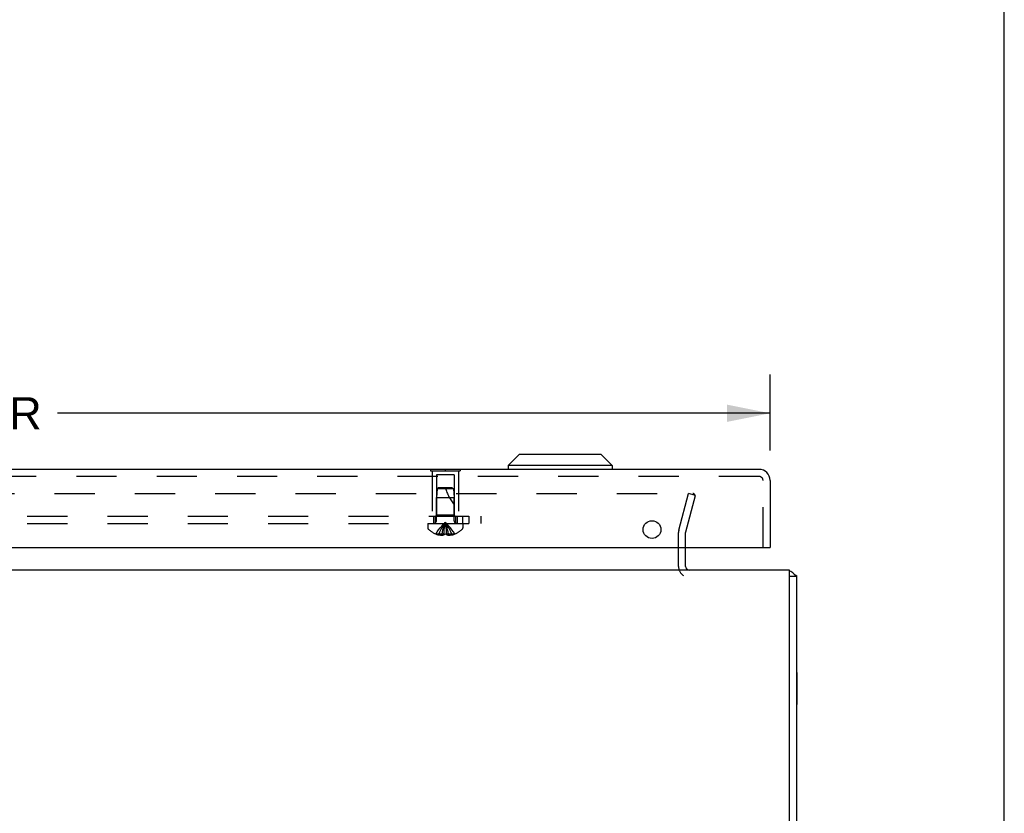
# Model space of a CAD drawing. Header units: inches. Extents: x 0 to 77.3, y 0 to 50.
# Tile 19 of 56: x 66.9 to 77.3, y 8.4 to 16.8. Entities that reach past the tile are written whole.
import ezdxf

# ---------------------------------------------------------------- set-up
doc = ezdxf.new("R2010")
doc.units = ezdxf.units.IN
doc.header["$LTSCALE"] = 4.25
doc.header["$MEASUREMENT"] = 0
doc.linetypes.add('HIDDEN', pattern=[0.2, 0.1, -0.1])
doc.layers.get('0').update_dxf_attribs({"linetype": 'CONTINUOUS'})
for name, color, linetype in [('DEFAULT_2', 8, 'HIDDEN'), ('DIMENSIONS', 7, 'CONTINUOUS'), ('REAR_DOOR', 7, 'CONTINUOUS'), ('SUBPANEL', 7, 'CONTINUOUS')]:
    doc.layers.add(name, color=color, linetype=linetype)
doc.styles.get("Standard").update_dxf_attribs({"font": 'arial.ttf'})
doc.dimstyles.new('DIMSTYLE_1', dxfattribs={"dimtxt": 0.340909, "dimasz": 0.454545, "dimexe": 0.09, "dimexo": 0.07, "dimgap": 0.0375, "dimtad": 0, "dimtih": 1, "dimtoh": 1, "dimzin": 4, "dimdsep": 46, "dimtxsty": 'Standard', "dimblk": '_FILLED', "dimblk1": '_FILLED', "dimblk2": '_FILLED', "dimcen": 0.09, "dimadec": 3, "dimazin": 1, "dimtfac": 1, "dimtdec": 3, "dimtofl": 0, "dimtmove": 0, "dimatfit": 3, "dimldrblk": '_FILLED', "dimfxl": 0, "dimtolj": 1, "dimtzin": 4, "dimarcsym": 0})

# ---------------------------------------------------------------- blocks, each defined once
blk = doc.blocks.new('_FILLED')
at = {"color": 0, "linetype": 'ByBlock'}
blk.add_solid([(0, 0), (-1, 0.2), (-1, -0.2)], dxfattribs=at)
blk = doc.blocks.new('*D4')
at = {"layer": 'DIMENSIONS', "color": 2, "linetype": 'Continuous'}
for p, q in [((55.169, 12.239), (55.169, 13.041)), ((74.794, 12.239), (74.794, 13.041)), ((55.169, 12.632), (62.71, 12.632)), ((74.794, 12.632), (67.254, 12.632))]:
    blk.add_line(p, q, dxfattribs=at)
at = {"layer": 'DIMENSIONS', "color": 2, "linetype": 'Continuous', "xscale": 0.4545454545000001, "yscale": 0.4545454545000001, "zscale": 0.4545454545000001, "rotation": 180}
blk.add_blockref('_FILLED', (55.169, 12.632), dxfattribs=at)
at = {"layer": 'DIMENSIONS', "color": 2, "linetype": 'Continuous', "xscale": 0.4545454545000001, "yscale": 0.4545454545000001, "zscale": 0.4545454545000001}
blk.add_blockref('_FILLED', (74.794, 12.632), dxfattribs=at)
at = {"layer": 'DIMENSIONS', "color": 2, "linetype": 'Continuous', "insert": (64.982, 12.802), "char_height": 0.34091, "width": 4.20243, "attachment_point": 2, "line_spacing_factor": 0.9}
blk.add_mtext('19.63 REAR DOOR', dxfattribs=at)

msp = doc.modelspace()

# ---------------------------------------------------------------- linework, layer by layer
at = {"color": 7, "linetype": 'Continuous'}
for p, q in [((77.272727, 0), (77.272727, 50)), ((74.999909, 10.907024), (75.074909, 10.907024)), ((75.078909, 9.888524), (75.074909, 9.888524)), ((75.078909, 9.551524), (75.078909, 9.888524)), ((75.078909, 9.551524), (75.074909, 9.551524))]:
    msp.add_line(p, q, dxfattribs=at)
at = {"color": 3, "linetype": 'Continuous'}
for p, q in [((73.899909, 11.012024), (73.899909, 11.213024)), ((74.999909, 10.970024), (55.149909, 10.970024)), ((74.999909, 5.375024), (74.999909, 10.970024)), ((75.074909, 10.907024), (75.074909, 5.375024))]:
    msp.add_line(p, q, dxfattribs=at)
for points in [[(75.044092, 10.932153), (75.045299, 10.930941), (75.046672, 10.929747), (75.048209, 10.928568), (75.049888, 10.927409), (75.051686, 10.926272), (75.053574, 10.925159), (75.055519, 10.924069), (75.057487, 10.923)], [(75.057487, 10.923), (75.061358, 10.920919), (75.063211, 10.919895), (75.064973, 10.918878), (75.066598, 10.91788), (75.068125, 10.916864), (75.069591, 10.915782), (75.07091, 10.914671), (75.072038, 10.913557), (75.072963, 10.912453), (75.073678, 10.911385), (75.074202, 10.910361), (75.074559, 10.909395), (75.074775, 10.908505), (75.07488, 10.907713), (75.074909, 10.907024)]]:
    msp.add_lwpolyline(points, dxfattribs=at)
for centre, radius, start, end in [((73.941909, 11.012024), 0.042, 180, 270), ((74.957909, 10.853024), 0.117, 42.5569177, 68.959759)]:
    msp.add_arc(centre, radius, start, end, dxfattribs=at)
at = {"layer": 'DEFAULT_2', "color": 8, "linetype": 'HIDDEN'}
for p, q in [((56.172611, 11.782659), (73.977207, 11.782659)), ((73.828316, 11.396542), (73.931776, 11.782659)), ((74.00422, 11.763248), (73.931776, 11.782659)), ((73.979031, 11.782578), (73.977207, 11.782659)), ((73.900761, 11.377131), (74.00422, 11.763248)), ((73.824909, 11.012024), (73.824909, 11.37066)), ((73.899909, 11.213024), (73.899909, 11.37066))]:
    msp.add_line(p, q, dxfattribs=at)
for points in [[(73.99678, 11.767307), (73.996327, 11.769008), (73.995715, 11.770661), (73.994951, 11.772255), (73.994039, 11.773774), (73.992989, 11.775208), (73.991808, 11.776542), (73.990506, 11.777769), (73.989095, 11.778875), (73.987586, 11.779854), (73.98599, 11.780696), (73.984322, 11.781395), (73.982595, 11.781944), (73.980824, 11.78234), (73.979031, 11.782578)], [(73.997207, 11.763339), (73.997164, 11.762067), (73.996962, 11.760329), (73.996596, 11.758601)], [(73.99678, 11.767307), (73.997073, 11.765574), (73.9972, 11.763823), (73.997207, 11.763339)]]:
    msp.add_lwpolyline(points, dxfattribs=at)
for centre, radius, start, end in [((73.924909, 11.37066), 0.1, 165, 180), ((73.924909, 11.37066), 0.025, 165, 180), ((73.941909, 11.012024), 0.117, 180, 236.9001751)]:
    msp.add_arc(centre, radius, start, end, dxfattribs=at)
at = {"layer": 'REAR_DOOR', "color": 7, "linetype": 'Continuous'}
for p, q in [((72.139539, 12.195504), (72.021429, 12.077394)), ((73.005675, 12.195504), (72.139544, 12.195504)), ((73.00568, 12.195504), (73.123791, 12.077394)), ((71.200909, 12.042024), (71.512909, 12.042024)), ((71.200909, 12.042024), (71.200909, 12.038024)), ((71.356909, 12.042024), (71.356909, 12.038024)), ((71.512909, 12.042024), (71.512909, 12.038024)), ((73.123791, 12.077394), (72.021429, 12.077394)), ((72.021429, 12.077394), (72.021429, 12.038024)), ((73.123791, 12.077394), (73.123791, 12.038024)), ((74.779409, 11.213024), (74.794409, 11.213024))]:
    msp.add_line(p, q, dxfattribs=at)
at = {"layer": 'REAR_DOOR', "color": 3, "linetype": 'Continuous'}
for p, q in [((74.677409, 12.038024), (55.286409, 12.038024)), ((74.794409, 11.921024), (74.794409, 11.213024)), ((55.184409, 11.213024), (74.779409, 11.213024))]:
    msp.add_line(p, q, dxfattribs=at)
at = {"layer": 'REAR_DOOR', "color": 8, "linetype": 'HIDDEN'}
for p, q in [((71.200909, 12.038024), (71.200909, 12.021024)), ((71.200909, 12.021024), (71.512909, 12.021024)), ((71.216909, 12.021024), (71.216909, 11.542024)), ((71.356909, 12.038024), (71.356909, 12.021024)), ((71.496909, 12.021024), (71.496909, 11.542024)), ((71.512909, 12.038024), (71.512909, 12.021024)), ((74.677409, 11.963024), (55.286409, 11.963024)), ((71.451909, 11.979524), (71.261909, 11.979524)), ((71.261909, 11.979524), (71.261909, 11.552024)), ((71.451909, 11.979524), (71.451909, 11.552024)), ((74.719409, 11.213024), (74.719409, 11.921024)), ((71.271914, 11.832073), (71.262909, 11.742024)), ((71.282909, 11.842024), (71.271914, 11.832073)), ((71.441904, 11.832073), (71.271914, 11.832073)), ((71.430909, 11.842024), (71.282909, 11.842024)), ((71.430909, 11.842024), (71.441904, 11.832073)), ((71.441904, 11.832073), (71.450909, 11.742021)), ((71.262909, 11.742024), (71.450909, 11.742021)), ((71.262909, 11.495224), (71.262909, 11.742024)), ((71.450909, 11.495224), (71.450909, 11.742021)), ((71.170409, 11.467024), (71.543409, 11.467024)), ((71.170409, 11.467024), (71.170409, 11.420474)), ((71.216909, 11.542024), (71.496909, 11.542024)), ((71.261909, 11.552024), (71.251909, 11.542024)), ((71.451909, 11.552024), (71.261909, 11.552024)), ((71.451909, 11.552024), (71.461909, 11.542024)), ((71.543409, 11.467024), (71.543409, 11.420474)), ((71.341409, 11.353667), (71.343579, 11.37614)), ((71.365462, 11.418337), (71.362773, 11.438826)), ((71.367956, 11.397373), (71.365439, 11.41852)), ((71.370272, 11.375817), (71.367928, 11.397625)), ((71.372409, 11.353667), (71.370239, 11.37614)), ((71.257642, 11.354066), (71.257408, 11.353668)), ((71.258624, 11.353667), (71.257642, 11.354066)), ((71.341409, 11.353667), (71.258624, 11.353667)), ((71.288409, 11.353667), (71.288409, 11.343619)), ((71.322009, 11.353667), (71.322009, 11.338718)), ((71.341445, 11.354066), (71.341409, 11.353667)), ((71.341409, 11.353667), (71.341409, 11.343619)), ((71.341445, 11.354066), (71.344007, 11.353944)), ((71.369809, 11.353944), (71.372372, 11.354066)), ((71.372372, 11.354066), (71.372409, 11.353667)), ((71.455194, 11.353667), (71.372409, 11.353667)), ((71.372409, 11.353667), (71.372409, 11.343619)), ((71.391808, 11.353667), (71.391808, 11.338718)), ((71.425409, 11.353667), (71.425409, 11.343619)), ((71.456175, 11.354066), (71.455194, 11.353667)), ((71.45641, 11.353668), (71.456175, 11.354066))]:
    msp.add_line(p, q, dxfattribs=at)
for points in [[(71.257642, 11.354066), (71.271339, 11.37614), (71.286175, 11.397625), (71.30215, 11.41852), (71.319263, 11.438826), (71.337517, 11.458541), (71.356909, 11.477667)], [(71.288409, 11.353667), (71.297853, 11.375817), (71.308087, 11.397373), (71.319109, 11.418337), (71.33092, 11.438707), (71.34352, 11.458484), (71.356909, 11.477667)], [(71.322009, 11.353667), (71.326821, 11.375817), (71.332035, 11.397373), (71.337651, 11.418337), (71.343668, 11.438707), (71.350087, 11.458484), (71.356909, 11.477667)], [(71.343546, 11.375817), (71.34589, 11.397625), (71.348378, 11.41852), (71.351044, 11.438826), (71.353888, 11.458541), (71.356909, 11.477667)], [(71.345861, 11.397373), (71.348356, 11.418337), (71.351028, 11.438707), (71.353879, 11.458484), (71.356909, 11.477667)], [(71.456175, 11.354066), (71.442479, 11.37614), (71.427643, 11.397625), (71.411668, 11.41852), (71.394554, 11.438826), (71.376301, 11.458541), (71.356909, 11.477667)], [(71.425409, 11.353667), (71.415964, 11.375817), (71.405731, 11.397373), (71.394709, 11.418337), (71.382898, 11.438707), (71.370298, 11.458484), (71.356909, 11.477667)], [(71.391808, 11.353667), (71.386996, 11.375817), (71.381783, 11.397373), (71.376167, 11.418337), (71.37015, 11.438707), (71.36373, 11.458484), (71.356909, 11.477667)], [(71.36279, 11.438707), (71.359938, 11.458484), (71.356909, 11.477667)], [(71.362773, 11.438826), (71.35993, 11.458541), (71.356909, 11.477667)], [(71.322009, 11.338718), (71.317821, 11.339003), (71.313626, 11.339382), (71.309423, 11.339853), (71.305216, 11.340418), (71.301008, 11.341077), (71.296802, 11.34183), (71.292602, 11.342678), (71.288409, 11.343619)], [(71.341409, 11.343619), (71.338833, 11.342624), (71.336308, 11.341747), (71.333835, 11.34099), (71.331408, 11.340344), (71.329025, 11.339799), (71.326671, 11.339351), (71.324331, 11.338989), (71.322009, 11.338718)], [(71.356909, 11.353667), (71.354314, 11.353679), (71.351729, 11.353712), (71.349149, 11.353768), (71.346575, 11.353845), (71.344008, 11.353944), (71.341445, 11.354066)], [(71.346573, 11.353845), (71.349147, 11.353768), (71.351727, 11.353712)], [(71.372372, 11.354066), (71.36981, 11.353944), (71.367244, 11.353845), (71.364671, 11.353768), (71.362091, 11.353712), (71.359504, 11.353679), (71.356909, 11.353667)], [(71.362089, 11.353712), (71.364669, 11.353768), (71.367243, 11.353845)], [(71.391808, 11.338718), (71.389487, 11.338989), (71.387146, 11.339351), (71.384793, 11.339799), (71.382409, 11.340344), (71.379982, 11.34099), (71.37751, 11.341747), (71.374984, 11.342624), (71.372409, 11.343619)], [(71.425409, 11.343619), (71.421215, 11.342678), (71.417016, 11.34183), (71.41281, 11.341077), (71.408601, 11.340418), (71.404395, 11.339853), (71.400192, 11.339382), (71.395997, 11.339003), (71.391808, 11.338718)]]:
    msp.add_lwpolyline(points, dxfattribs=at)
at = {"layer": 'REAR_DOOR', "color": 3, "linetype": 'Continuous'}
msp.add_circle((73.544409, 11.401024), 0.094, dxfattribs=at)
msp.add_arc((74.677409, 11.921024), 0.117, 0, 90, dxfattribs=at)
at = {"layer": 'REAR_DOOR', "color": 8, "linetype": 'HIDDEN'}
for centre, radius, start, end in [((74.677409, 11.921024), 0.042, 0, 90), ((71.902152, 12.012217), 0.571188, 197.3353644, 217.8137635), ((71.234709, 11.495224), 0.0282, 270, 360), ((71.479109, 11.495224), 0.0282, 180, 270), ((71.190409, 11.420474), 0.02, 180, 226.4862049), ((71.356909, 11.595844), 0.26182, 226.4862049, 247.6387144), ((71.356909, 11.595844), 0.26182, 292.3612856, 313.5137951), ((71.523409, 11.420474), 0.02, 313.5137951, 360), ((71.356909, 11.595844), 0.261361, 247.910623, 254.8058882), ((71.356909, 11.595844), 0.261361, 285.1941118, 292.089377)]:
    msp.add_arc(centre, radius, start, end, dxfattribs=at)
at = {"layer": 'SUBPANEL', "color": 8, "linetype": 'HIDDEN'}
for p, q in [((56.731909, 11.542024), (71.731909, 11.542024)), ((56.731909, 11.467024), (71.731909, 11.467024)), ((71.231909, 11.542024), (71.231909, 11.467024)), ((71.247909, 11.542024), (71.247909, 11.467024)), ((71.465909, 11.542024), (71.465909, 11.467024)), ((71.481909, 11.542024), (71.481909, 11.467024)), ((71.537909, 11.542024), (71.537909, 11.467024)), ((71.606909, 11.542024), (71.606909, 11.467024)), ((71.731909, 11.542024), (71.731909, 11.467024))]:
    msp.add_line(p, q, dxfattribs=at)

# ---------------------------------------------------------------- dimensions: what is measured, and where the dimension line sits
at = {"layer": 'DIMENSIONS', "color": 2, "linetype": 'Continuous'}
dim = msp.add_linear_dim(base=(74.7944088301, 12.6317895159), p1=(55.1694088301, 13.110880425), p2=(74.7944088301, 13.110880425), text='<> REAR DOOR', dimstyle='DIMSTYLE_1', dxfattribs=at)
dim.commit()
dim.dimension.update_dxf_attribs({"geometry": '*D4', "text_midpoint": (64.9819088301, 12.6317895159), "dimtype": 160})

doc.saveas('drawing.dxf')
